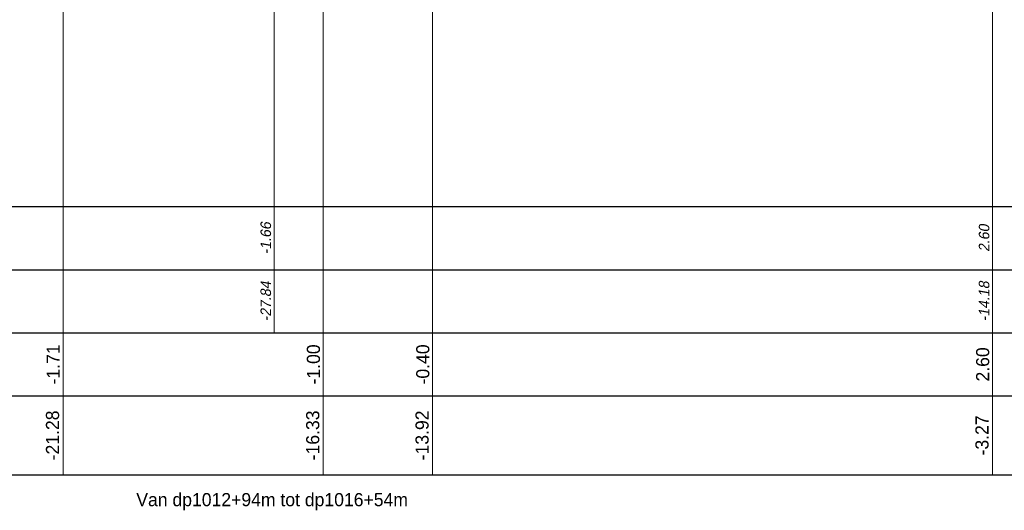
# Model space of a CAD drawing. Header units: metres. Extents: x -638 to 4513, y 95 to 2304.
# Tile 2 of 23: x 167 to 185, y 96 to 105. Entities that reach past the tile are written whole.
import ezdxf
from ezdxf.enums import TextEntityAlignment as Align

# ---------------------------------------------------------------- set-up
doc = ezdxf.new("R2010")
doc.units = ezdxf.units.M
doc.header["$LTSCALE"] = 0.1
for name, color, linetype in [('AL-2.5mm Tekst', 7, 'Continuous'), ('DP-Matenbalk', 1, 'Continuous'), ('DP-Matenbalk_bestaandehoogten', 6, 'Continuous'), ('DP-Matenbalk_nwhoogten', 7, 'Continuous')]:
    doc.layers.add(name, color=color, linetype=linetype)
doc.layers.add('DP-BS-Matenbalk_verlenglijnen', color=253, linetype='Continuous', lineweight=0)
doc.layers.add('DP-NW-Matenbalk_verlenglijnen', color=135, linetype='Continuous', lineweight=0)
doc.styles.add('dp-besthgt', font='StagCAD.ttf', dxfattribs={"oblique": 10, "height": 0.2})
doc.styles.add('dp-nwhgt', font='StagCAD.ttf', dxfattribs={"height": 0.25})
doc.styles.add('StagCAD', font='StagCAD.ttf')

msp = doc.modelspace()

# ---------------------------------------------------------------- linework, layer by layer
at = {"layer": 'DP-BS-Matenbalk_verlenglijnen', "linetype": 'Continuous'}
msp.add_lwpolyline([(171.479, 106.834), (171.479, 98.994)], dxfattribs=at)
at = {"layer": 'DP-Matenbalk'}
for p, q in [((163.006, 101.394), (205.867, 101.394)), ((163.006, 100.194), (205.867, 100.194)), ((163.006, 98.994), (205.867, 98.994)), ((157.006, 97.794), (205.867, 97.794)), ((163.006, 96.294), (205.867, 96.294))]:
    msp.add_line(p, q, dxfattribs=at)
at = {"layer": 'DP-NW-Matenbalk_verlenglijnen', "ltscale": 4}
for p, q in [((185.142, 111.096), (185.142, 96.294)), ((185.142, 111.096), (185.142, 98.994)), ((174.492, 108.098), (174.492, 96.294))]:
    msp.add_line(p, q, dxfattribs=at)
at = {"layer": 'DP-NW-Matenbalk_verlenglijnen'}
for p, q in [((172.412, 107.494), (172.412, 96.294)), ((167.462, 106.786), (167.462, 96.294))]:
    msp.add_line(p, q, dxfattribs=at)

# ---------------------------------------------------------------- texts
at = {"layer": 'AL-2.5mm Tekst', "insert": (168.856, 95.948), "char_height": 0.25, "width": 7.16697, "attachment_point": 1, "style": 'StagCAD'}
msp.add_mtext('Van dp1012+94m tot dp1016+54m', dxfattribs=at)
at = {"layer": 'DP-Matenbalk_bestaandehoogten', "style": 'dp-besthgt', "oblique": 10}
for s, p in [('-1.66', (171.479, 100.794)), ('2.60', (185.142, 100.794)), ('-27.84', (171.479, 99.594)), ('-14.18', (185.142, 99.594))]:
    msp.add_text(s, height=0.2, rotation=90, dxfattribs=at).set_placement(p, align=Align.BOTTOM_CENTER)
at = {"layer": 'DP-Matenbalk_nwhoogten', "style": 'dp-nwhgt'}
for tag, text, p in [('-1.71', 'HGT', (167.475, 98.394)), ('-1.00', 'HGT', (172.425, 98.394)), ('-0.40', 'HGT', (174.505, 98.394)), ('2.60', 'HGT', (185.155, 98.394)), ('-21.28', 'AFST', (167.462, 97.044)), ('-16.33', 'AFST', (172.412, 97.044)), ('-13.92', 'AFST', (174.492, 97.044)), ('-3.27', 'AFST', (185.142, 97.044))]:
    msp.add_attdef(tag, text=text, height=0.25, rotation=90, dxfattribs=at).set_placement(p, align=Align.BOTTOM_CENTER)

doc.saveas('drawing.dxf')
